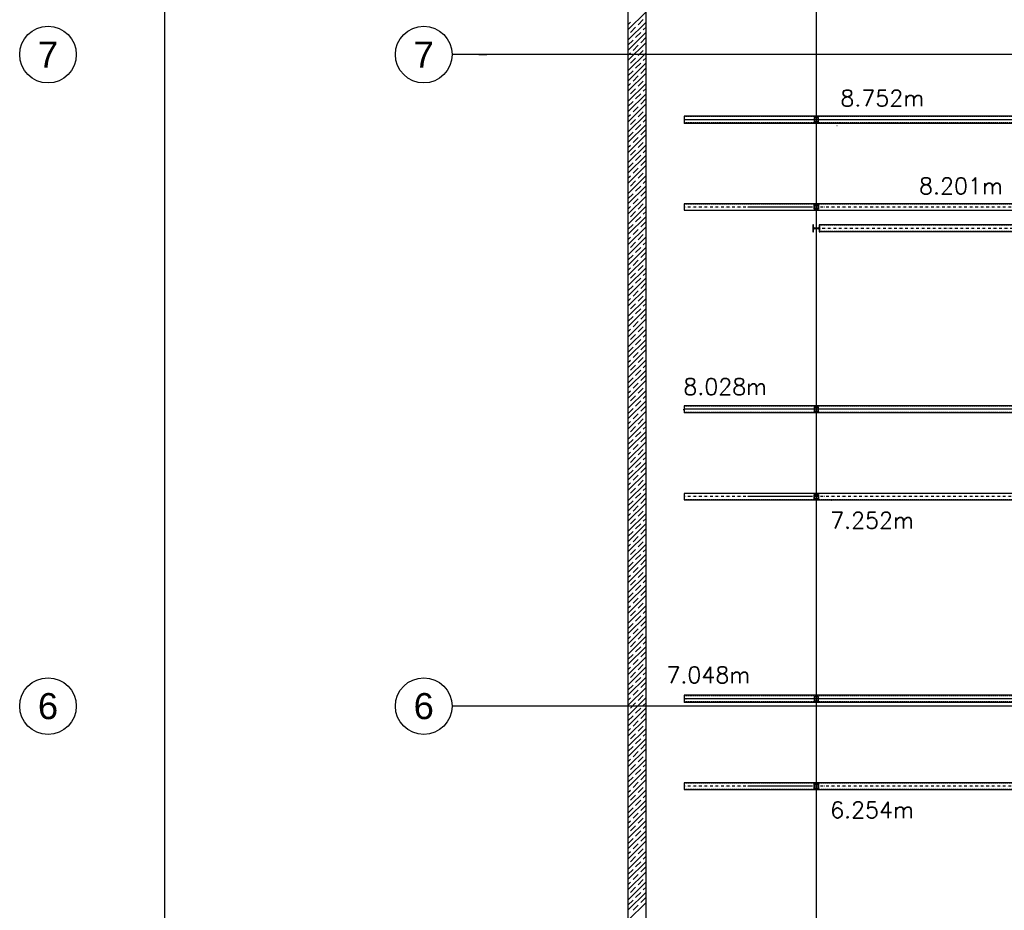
# Model space of a CAD drawing. Header units: millimetres. Extents: x -1999 to 66669, y -9261 to 66490.
# Tile 10 of 14: x -1999 to 11596, y 42179 to 54483. Entities that reach past the tile are written whole.
import ezdxf
from ezdxf.enums import TextEntityAlignment as Align

# ---------------------------------------------------------------- set-up
doc = ezdxf.new("R2010")
doc.units = ezdxf.units.MM
doc.header["$LTSCALE"] = 3
doc.header["$PDMODE"] = 3
doc.header["$PDSIZE"] = 1
for name, pattern in [('DASHDOT', [25.4, 12.7, -6.35, 0, -6.35]), ('DASHDOTX2', [50.8, 25.4, -12.7, 0, -12.7]), ('HIDDEN', [9.525, 6.35, -3.175])]:
    doc.linetypes.add(name, pattern=pattern)
for name, color, linetype in [('!!inwentaryzacja', 10, 'Continuous'), ('AR-----H0_HATCHES_RASTERIT', 8, 'Continuous'), ('ARF2000E0_LOAD_BEARING_KANTAVAT', 1, 'Continuous'), ('poziome 1', 7, 'Continuous'), ('slupki', 7, 'Continuous'), ('stezenia', 4, 'Continuous'), ('SZ-Axis', 255, 'DASHDOTX2'), ('SZ-Axis-text', 9, 'Continuous')]:
    doc.layers.add(name, color=color, linetype=linetype)
doc.styles.add('arial', font='arial.ttf')
doc.styles.add('GeodText', font='romans.shx', dxfattribs={"oblique": 14.323945})

# ---------------------------------------------------------------- blocks, each defined once
blk = doc.blocks.new('GeodPkt')
at = {"color": 0, "linetype": 'Continuous', "lineweight": -2}
blk.add_point((0, 0), dxfattribs=at)
at = {"color": 0, "linetype": 'Continuous', "lineweight": -2, "style": 'GeodText', "oblique": 14.3239, "flags": 4}
blk.add_attdef('Nazwa', (1, 1), '', height=1.8, dxfattribs=at)
at = {"color": 0, "linetype": 'Continuous', "lineweight": -2, "style": 'GeodText', "oblique": 14.3239}
blk.add_attdef('H', (1, -1.8), '', height=1.8, dxfattribs=at)

msp = doc.modelspace()

# ---------------------------------------------------------------- linework, layer by layer
for p, q in [((4339, 54000), (4449, 54000)), ((4538, 45000), (4500, 45000))]:
    msp.add_line(p, q)
at = {"layer": 'AR-----H0_HATCHES_RASTERIT'}
for p, q in [((6400, 54342, 0), (6650, 54592, 0)), ((6400, 54200, 0), (6650, 54450, 0)), ((6400, 54413, 0), (6434, 54447, 0)), ((6541, 54412, 0), (6611, 54483, 0)), ((6400, 54059, 0), (6650, 54309, 0)), ((6434, 54306, 0), (6505, 54377, 0)), ((6505, 54235, 0), (6576, 54306, 0)), ((6611, 54341, 0), (6650, 54380, 0)), ((6400, 54130, 0), (6470, 54200, 0)), ((6400, 53918, 0), (6650, 54168, 0)), ((6470, 54058, 0), (6541, 54129, 0)), ((6576, 54164, 0), (6647, 54235, 0)), ((6400, 53776, 0), (6650, 54026, 0)), ((6400, 53988, 0), (6434, 54023, 0)), ((6541, 53988, 0), (6611, 54058, 0)), ((6647, 54094, 0), (6650, 54097, 0)), ((6400, 53635, 0), (6650, 53885, 0)), ((6434, 53882, 0), (6505, 53952, 0)), ((6505, 53811, 0), (6576, 53882, 0)), ((6611, 53917, 0), (6650, 53956, 0)), ((6400, 53706, 0), (6470, 53775, 0)), ((6400, 53493, 0), (6650, 53743, 0)), ((6470, 53634, 0), (6541, 53705, 0)), ((6576, 53740, 0), (6647, 53811, 0)), ((6400, 53352, 0), (6650, 53602, 0)), ((6400, 53564, 0), (6434, 53599, 0)), ((6541, 53563, 0), (6611, 53634, 0)), ((6647, 53669, 0), (6650, 53673, 0)), ((6400, 53210, 0), (6650, 53460, 0)), ((6434, 53457, 0), (6505, 53528, 0)), ((6505, 53387, 0), (6576, 53457, 0)), ((6611, 53493, 0), (6650, 53531, 0)), ((6400, 53281, 0), (6470, 53351, 0)), ((6400, 53069, 0), (6650, 53319, 0)), ((6576, 53316, 0), (6647, 53387, 0)), ((6400, 52928, 0), (6650, 53178, 0)), ((6400, 53140, 0), (6434, 53174, 0)), ((6470, 53210, 0), (6541, 53280, 0)), ((6541, 53139, 0), (6611, 53210, 0)), ((6647, 53245, 0), (6650, 53249, 0)), ((6400, 52786, 0), (6650, 53036, 0)), ((6434, 53033, 0), (6505, 53104, 0)), ((6505, 52962, 0), (6576, 53033, 0)), ((6611, 53068, 0), (6650, 53107, 0)), ((6400, 52857, 0), (6470, 52927, 0)), ((6400, 52645, 0), (6650, 52895, 0)), ((6576, 52892, 0), (6647, 52962, 0)), ((6400, 52503, 0), (6650, 52753, 0)), ((6400, 52716, 0), (6434, 52750, 0)), ((6470, 52786, 0), (6541, 52856, 0)), ((6541, 52715, 0), (6611, 52786, 0)), ((6647, 52821, 0), (6650, 52824, 0)), ((6434, 52609, 0), (6505, 52679, 0)), ((6611, 52644, 0), (6650, 52683, 0)), ((6400, 52362, 0), (6650, 52612, 0)), ((6400, 52433, 0), (6470, 52503, 0)), ((6505, 52538, 0), (6576, 52609, 0)), ((6576, 52467, 0), (6647, 52538, 0)), ((6400, 52221, 0), (6650, 52471, 0)), ((6470, 52361, 0), (6541, 52432, 0)), ((6541, 52291, 0), (6611, 52361, 0)), ((6647, 52397, 0), (6650, 52400, 0)), ((6400, 52079, 0), (6650, 52329, 0)), ((6400, 52291, 0), (6434, 52326, 0)), ((6434, 52184, 0), (6505, 52255, 0)), ((6611, 52220, 0), (6650, 52259, 0)), ((6400, 51938, 0), (6650, 52188, 0)), ((6400, 52009, 0), (6470, 52078, 0)), ((6505, 52114, 0), (6576, 52184, 0)), ((6576, 52043, 0), (6647, 52114, 0)), ((6400, 51796, 0), (6650, 52046, 0)), ((6470, 51937, 0), (6541, 52008, 0)), ((6541, 51866, 0), (6611, 51937, 0)), ((6647, 51972, 0), (6650, 51976, 0)), ((6400, 51655, 0), (6650, 51905, 0)), ((6400, 51867, 0), (6434, 51902, 0)), ((6434, 51760, 0), (6505, 51831, 0)), ((6611, 51796, 0), (6650, 51834, 0)), ((6400, 51513, 0), (6650, 51763, 0)), ((6505, 51690, 0), (6576, 51760, 0)), ((6576, 51619, 0), (6647, 51690, 0)), ((6400, 51584, 0), (6470, 51654, 0)), ((6400, 51372, 0), (6650, 51622, 0)), ((6470, 51513, 0), (6541, 51583, 0)), ((6647, 51548, 0), (6650, 51551, 0)), ((6400, 51231, 0), (6650, 51481, 0)), ((6400, 51443, 0), (6434, 51477, 0)), ((6434, 51336, 0), (6505, 51407, 0)), ((6541, 51442, 0), (6611, 51513, 0)), ((6611, 51371, 0), (6650, 51410, 0)), ((6400, 51089, 0), (6650, 51339, 0)), ((6505, 51265, 0), (6576, 51336, 0)), ((6576, 51195, 0), (6647, 51265, 0)), ((6400, 51160, 0), (6470, 51230, 0)), ((6400, 50948, 0), (6650, 51198, 0)), ((6470, 51088, 0), (6541, 51159, 0)), ((6647, 51124, 0), (6650, 51127, 0)), ((6400, 50806, 0), (6650, 51056, 0)), ((6400, 51019, 0), (6434, 51053, 0)), ((6541, 51018, 0), (6611, 51088, 0)), ((6611, 50947, 0), (6650, 50986, 0)), ((6400, 50665, 0), (6650, 50915, 0)), ((6434, 50912, 0), (6505, 50982, 0)), ((6505, 50841, 0), (6576, 50912, 0)), ((6400, 50736, 0), (6470, 50806, 0)), ((6400, 50523, 0), (6650, 50773, 0)), ((6470, 50664, 0), (6541, 50735, 0)), ((6576, 50770, 0), (6647, 50841, 0)), ((6400, 50382, 0), (6650, 50632, 0)), ((6400, 50594, 0), (6434, 50629, 0)), ((6541, 50593, 0), (6611, 50664, 0)), ((6647, 50700, 0), (6650, 50703, 0)), ((6400, 50241, 0), (6650, 50491, 0)), ((6434, 50487, 0), (6505, 50558, 0)), ((6505, 50417, 0), (6576, 50487, 0)), ((6611, 50523, 0), (6650, 50562, 0)), ((6400, 50312, 0), (6470, 50381, 0)), ((6400, 50099, 0), (6650, 50349, 0)), ((6470, 50240, 0), (6541, 50311, 0)), ((6576, 50346, 0), (6647, 50417, 0)), ((6400, 49958, 0), (6650, 50208, 0)), ((6400, 50170, 0), (6434, 50205, 0)), ((6541, 50169, 0), (6611, 50240, 0)), ((6647, 50275, 0), (6650, 50279, 0)), ((6400, 49816, 0), (6650, 50066, 0)), ((6434, 50063, 0), (6505, 50134, 0)), ((6505, 49992, 0), (6576, 50063, 0)), ((6611, 50099, 0), (6650, 50137, 0)), ((6400, 49887, 0), (6470, 49957, 0)), ((6400, 49675, 0), (6650, 49925, 0)), ((6576, 49922, 0), (6647, 49992, 0)), ((6400, 49534, 0), (6650, 49784, 0)), ((6400, 49746, 0), (6434, 49780, 0)), ((6470, 49816, 0), (6541, 49886, 0)), ((6541, 49745, 0), (6611, 49816, 0)), ((6647, 49851, 0), (6650, 49854, 0)), ((6400, 49392, 0), (6650, 49642, 0)), ((6434, 49639, 0), (6505, 49710, 0)), ((6505, 49568, 0), (6576, 49639, 0)), ((6611, 49674, 0), (6650, 49713, 0)), ((6400, 49463, 0), (6470, 49533, 0)), ((6400, 49251, 0), (6650, 49501, 0)), ((6576, 49497, 0), (6647, 49568, 0)), ((6400, 49109, 0), (6650, 49359, 0)), ((6400, 49322, 0), (6434, 49356, 0)), ((6470, 49391, 0), (6541, 49462, 0)), ((6541, 49321, 0), (6611, 49391, 0)), ((6647, 49427, 0), (6650, 49430, 0)), ((6400, 48968, 0), (6650, 49218, 0)), ((6434, 49215, 0), (6505, 49285, 0)), ((6611, 49250, 0), (6650, 49289, 0)), ((6400, 49039, 0), (6470, 49109, 0)), ((6505, 49144, 0), (6576, 49215, 0)), ((6576, 49073, 0), (6647, 49144, 0)), ((6400, 48826, 0), (6650, 49076, 0)), ((6470, 48967, 0), (6541, 49038, 0)), ((6541, 48896, 0), (6611, 48967, 0)), ((6647, 49002, 0), (6650, 49006, 0)), ((6400, 48685, 0), (6650, 48935, 0)), ((6400, 48897, 0), (6434, 48932, 0)), ((6434, 48790, 0), (6505, 48861, 0)), ((6611, 48826, 0), (6650, 48864, 0)), ((6400, 48544, 0), (6650, 48794, 0)), ((6400, 48614, 0), (6470, 48684, 0)), ((6505, 48720, 0), (6576, 48790, 0)), ((6576, 48649, 0), (6647, 48720, 0)), ((6400, 48402, 0), (6650, 48652, 0)), ((6470, 48543, 0), (6541, 48614, 0)), ((6541, 48472, 0), (6611, 48543, 0)), ((6647, 48578, 0), (6650, 48582, 0)), ((6400, 48261, 0), (6650, 48511, 0)), ((6400, 48473, 0), (6434, 48508, 0)), ((6434, 48366, 0), (6505, 48437, 0)), ((6611, 48401, 0), (6650, 48440, 0)), ((6400, 48119, 0), (6650, 48369, 0)), ((6505, 48295, 0), (6576, 48366, 0)), ((6576, 48225, 0), (6647, 48295, 0)), ((6400, 48190, 0), (6470, 48260, 0)), ((6400, 47978, 0), (6650, 48228, 0)), ((6470, 48119, 0), (6541, 48189, 0)), ((6647, 48154, 0), (6650, 48157, 0)), ((6400, 47836, 0), (6650, 48086, 0)), ((6400, 48049, 0), (6434, 48083, 0)), ((6434, 47942, 0), (6505, 48013, 0)), ((6541, 48048, 0), (6611, 48119, 0)), ((6611, 47977, 0), (6650, 48016, 0)), ((6400, 47695, 0), (6650, 47945, 0)), ((6505, 47871, 0), (6576, 47942, 0)), ((6576, 47800, 0), (6647, 47871, 0)), ((6400, 47766, 0), (6470, 47836, 0)), ((6400, 47554, 0), (6650, 47804, 0)), ((6470, 47694, 0), (6541, 47765, 0)), ((6647, 47730, 0), (6650, 47733, 0)), ((6400, 47412, 0), (6650, 47662, 0)), ((6400, 47625, 0), (6434, 47659, 0)), ((6434, 47518, 0), (6505, 47588, 0)), ((6541, 47624, 0), (6611, 47694, 0)), ((6611, 47553, 0), (6650, 47592, 0)), ((6400, 47271, 0), (6650, 47521, 0)), ((6505, 47447, 0), (6576, 47518, 0)), ((6400, 47342, 0), (6470, 47412, 0)), ((6400, 47129, 0), (6650, 47379, 0)), ((6470, 47270, 0), (6541, 47341, 0)), ((6576, 47376, 0), (6647, 47447, 0)), ((6400, 46988, 0), (6650, 47238, 0)), ((6400, 47200, 0), (6434, 47235, 0)), ((6541, 47199, 0), (6611, 47270, 0)), ((6647, 47305, 0), (6650, 47309, 0)), ((6400, 46847, 0), (6650, 47097, 0)), ((6434, 47093, 0), (6505, 47164, 0)), ((6505, 47023, 0), (6576, 47093, 0)), ((6611, 47129, 0), (6650, 47167, 0)), ((6400, 46917, 0), (6470, 46987, 0)), ((6400, 46705, 0), (6650, 46955, 0)), ((6470, 46846, 0), (6541, 46917, 0)), ((6576, 46952, 0), (6647, 47023, 0)), ((6400, 46564, 0), (6650, 46814, 0)), ((6400, 46776, 0), (6434, 46810, 0)), ((6541, 46775, 0), (6611, 46846, 0)), ((6647, 46881, 0), (6650, 46885, 0)), ((6400, 46422, 0), (6650, 46672, 0)), ((6434, 46669, 0), (6505, 46740, 0)), ((6505, 46598, 0), (6576, 46669, 0)), ((6611, 46704, 0), (6650, 46743, 0)), ((6400, 46493, 0), (6470, 46563, 0)), ((6400, 46281, 0), (6650, 46531, 0)), ((6576, 46528, 0), (6647, 46598, 0)), ((6400, 46139, 0), (6650, 46389, 0)), ((6400, 46352, 0), (6434, 46386, 0)), ((6470, 46422, 0), (6541, 46492, 0)), ((6541, 46351, 0), (6611, 46422, 0)), ((6647, 46457, 0), (6650, 46460, 0)), ((6400, 45998, 0), (6650, 46248, 0)), ((6434, 46245, 0), (6505, 46315, 0)), ((6505, 46174, 0), (6576, 46245, 0)), ((6611, 46280, 0), (6650, 46319, 0)), ((6400, 46069, 0), (6470, 46139, 0)), ((6400, 45857, 0), (6650, 46107, 0)), ((6576, 46103, 0), (6647, 46174, 0)), ((6400, 45715, 0), (6650, 45965, 0)), ((6400, 45927, 0), (6434, 45962, 0)), ((6470, 45997, 0), (6541, 46068, 0)), ((6541, 45927, 0), (6611, 45997, 0)), ((6647, 46033, 0), (6650, 46036, 0)), ((6400, 45574, 0), (6650, 45824, 0)), ((6434, 45821, 0), (6505, 45891, 0)), ((6505, 45750, 0), (6576, 45821, 0)), ((6611, 45856, 0), (6650, 45895, 0)), ((6400, 45645, 0), (6470, 45714, 0)), ((6400, 45432, 0), (6650, 45682, 0)), ((6576, 45679, 0), (6647, 45750, 0)), ((6470, 45573, 0), (6541, 45644, 0)), ((6541, 45502, 0), (6611, 45573, 0)), ((6647, 45608, 0), (6650, 45612, 0)), ((6400, 45291, 0), (6650, 45541, 0)), ((6400, 45503, 0), (6434, 45538, 0)), ((6434, 45396, 0), (6505, 45467, 0)), ((6611, 45432, 0), (6650, 45470, 0)), ((6400, 45149, 0), (6650, 45399, 0)), ((6400, 45220, 0), (6470, 45290, 0)), ((6505, 45326, 0), (6576, 45396, 0)), ((6576, 45255, 0), (6647, 45326, 0)), ((6400, 45008, 0), (6650, 45258, 0)), ((6470, 45149, 0), (6541, 45219, 0)), ((6541, 45078, 0), (6611, 45149, 0)), ((6647, 45184, 0), (6650, 45188, 0)), ((6400, 44867, 0), (6650, 45117, 0)), ((6400, 45079, 0), (6434, 45113, 0)), ((6434, 44972, 0), (6505, 45043, 0)), ((6611, 45007, 0), (6650, 45046, 0)), ((6400, 44725, 0), (6650, 44975, 0)), ((6400, 44796, 0), (6470, 44866, 0)), ((6505, 44901, 0), (6576, 44972, 0)), ((6576, 44831, 0), (6647, 44901, 0)), ((6400, 44584, 0), (6650, 44834, 0)), ((6470, 44725, 0), (6541, 44795, 0)), ((6647, 44760, 0), (6650, 44763, 0)), ((6400, 44442, 0), (6650, 44692, 0)), ((6400, 44655, 0), (6434, 44689, 0)), ((6434, 44548, 0), (6505, 44618, 0)), ((6541, 44654, 0), (6611, 44725, 0)), ((6611, 44583, 0), (6650, 44622, 0)), ((6400, 44301, 0), (6650, 44551, 0)), ((6505, 44477, 0), (6576, 44548, 0)), ((6576, 44406, 0), (6647, 44477, 0)), ((6400, 44372, 0), (6470, 44442, 0)), ((6400, 44160, 0), (6650, 44410, 0)), ((6470, 44300, 0), (6541, 44371, 0)), ((6647, 44336, 0), (6650, 44339, 0)), ((6400, 44018, 0), (6650, 44268, 0)), ((6400, 44230, 0), (6434, 44265, 0)), ((6434, 44123, 0), (6505, 44194, 0)), ((6541, 44230, 0), (6611, 44300, 0)), ((6611, 44159, 0), (6650, 44198, 0)), ((6400, 43877, 0), (6650, 44127, 0)), ((6505, 44053, 0), (6576, 44123, 0)), ((6576, 43982, 0), (6647, 44053, 0)), ((6400, 43948, 0), (6470, 44017, 0)), ((6400, 43735, 0), (6650, 43985, 0)), ((6470, 43876, 0), (6541, 43947, 0)), ((6647, 43911, 0), (6650, 43915, 0)), ((6400, 43594, 0), (6650, 43844, 0)), ((6400, 43806, 0), (6434, 43841, 0)), ((6541, 43805, 0), (6611, 43876, 0)), ((6400, 43452, 0), (6650, 43702, 0)), ((6434, 43699, 0), (6505, 43770, 0)), ((6505, 43628, 0), (6576, 43699, 0)), ((6611, 43735, 0), (6650, 43773, 0)), ((6400, 43523, 0), (6470, 43593, 0)), ((6400, 43311, 0), (6650, 43561, 0)), ((6470, 43452, 0), (6541, 43522, 0)), ((6576, 43558, 0), (6647, 43628, 0)), ((6400, 43170, 0), (6650, 43420, 0)), ((6400, 43382, 0), (6434, 43416, 0)), ((6541, 43381, 0), (6611, 43452, 0)), ((6647, 43487, 0), (6650, 43490, 0)), ((6400, 43028, 0), (6650, 43278, 0)), ((6434, 43275, 0), (6505, 43346, 0)), ((6505, 43204, 0), (6576, 43275, 0)), ((6611, 43310, 0), (6650, 43349, 0)), ((6400, 43099, 0), (6470, 43169, 0)), ((6400, 42887, 0), (6650, 43137, 0)), ((6470, 43027, 0), (6541, 43098, 0)), ((6576, 43134, 0), (6647, 43204, 0)), ((6400, 42745, 0), (6650, 42995, 0)), ((6400, 42958, 0), (6434, 42992, 0)), ((6541, 42957, 0), (6611, 43027, 0)), ((6647, 43063, 0), (6650, 43066, 0)), ((6400, 42604, 0), (6650, 42854, 0)), ((6434, 42851, 0), (6505, 42921, 0)), ((6505, 42780, 0), (6576, 42851, 0)), ((6611, 42886, 0), (6650, 42925, 0)), ((6400, 42675, 0), (6470, 42745, 0)), ((6400, 42462, 0), (6650, 42712, 0)), ((6576, 42709, 0), (6647, 42780, 0)), ((6400, 42321, 0), (6650, 42571, 0)), ((6400, 42533, 0), (6434, 42568, 0)), ((6470, 42603, 0), (6541, 42674, 0)), ((6541, 42532, 0), (6611, 42603, 0)), ((6647, 42639, 0), (6650, 42642, 0)), ((6400, 42180, 0), (6650, 42430, 0)), ((6434, 42426, 0), (6505, 42497, 0)), ((6505, 42356, 0), (6576, 42426, 0)), ((6611, 42462, 0), (6650, 42501, 0)), ((6400, 42251, 0), (6470, 42320, 0)), ((6400, 42038, 0), (6650, 42288, 0)), ((6576, 42285, 0), (6647, 42356, 0)), ((6470, 42179, 0), (6541, 42250, 0)), ((6647, 42214, 0), (6650, 42218, 0))]:
    msp.add_line(p, q, dxfattribs=at)
at = {"layer": 'ARF2000E0_LOAD_BEARING_KANTAVAT', "color": 250}
for p, q in [((6400, 57200, 0), (6400, 29740, 0)), ((6650, 29990, 0), (6650, 57150))]:
    msp.add_line(p, q, dxfattribs=at)
at = {"layer": 'poziome 1', "color": 250}
for p, q in [((25425, 53150, 0), (7175, 53150, 0)), ((25425, 53100, 0), (7175, 53100, 0)), ((25425, 53050, 0), (7175, 53050, 0)), ((13460, 51650, 0), (9040, 51650, 0)), ((13460, 51550, 0), (9040, 51550, 0)), ((25425, 49150, 0), (7175, 49150, 0)), ((25425, 49100, 0), (7175, 49100, 0)), ((25425, 49050, 0), (7175, 49050, 0)), ((25425, 45150, 0), (7175, 45150, 0)), ((25425, 45100, 0), (7175, 45100, 0)), ((25425, 45050, 0), (7175, 45050, 0))]:
    msp.add_line(p, q, dxfattribs=at)
at = {"layer": 'poziome 1', "color": 250, "linetype": 'HIDDEN'}
for p, q in [((25425, 53143, 0), (7175, 53143, 0)), ((25425, 53057, 0), (7175, 53057, 0)), ((13460, 51643, 0), (9040, 51643, 0)), ((13460, 51557, 0), (9040, 51557, 0)), ((25425, 49143, 0), (7175, 49143, 0)), ((25425, 49057, 0), (7175, 49057, 0)), ((25425, 45143, 0), (7175, 45143, 0)), ((25425, 45057, 0), (7175, 45057, 0))]:
    msp.add_line(p, q, dxfattribs=at)
at = {"layer": 'slupki', "color": 250}
for p, q in [((9030, 53130, 0), (8970, 53130, 0)), ((8970, 53130, 0), (8970, 53070, 0)), ((8970, 53070, 0), (9030, 53070, 0)), ((9026, 53126, 0), (8974, 53126, 0)), ((8974, 53126, 0), (8974, 53074, 0)), ((8974, 53074, 0), (9026, 53074, 0)), ((9026, 53074, 0), (9026, 53126, 0)), ((9030, 53070, 0), (9030, 53130, 0)), ((8970, 51864, 0), (8970, 51924, 0)), ((8970, 51924, 0), (9030, 51924, 0)), ((9030, 51864, 0), (8970, 51864, 0)), ((8974, 51868, 0), (8974, 51920, 0)), ((8974, 51920, 0), (9026, 51920, 0)), ((9026, 51868, 0), (8974, 51868, 0)), ((9026, 51920, 0), (9026, 51868, 0)), ((9030, 51924, 0), (9030, 51864, 0)), ((8960, 51650, 0), (8952, 51650, 0)), ((8952, 51650, 0), (8952, 51550, 0)), ((8952, 51550, 0), (8960, 51550, 0)), ((8960, 51615, 0), (8960, 51650, 0)), ((8960, 51550, 0), (8960, 51586, 0)), ((9028, 51603, 0), (8972, 51603, 0)), ((8972, 51598, 0), (9028, 51598, 0)), ((9048, 51650, 0), (9040, 51650, 0)), ((9040, 51650, 0), (9040, 51615, 0)), ((9040, 51586, 0), (9040, 51550, 0)), ((9040, 51550, 0), (9048, 51550, 0)), ((9048, 51550, 0), (9048, 51650, 0)), ((9030, 49130, 0), (8970, 49130, 0)), ((8970, 49130, 0), (8970, 49070, 0)), ((9026, 49126, 0), (8974, 49126, 0)), ((8974, 49126, 0), (8974, 49074, 0)), ((9026, 49074, 0), (9026, 49126, 0)), ((9030, 49070, 0), (9030, 49130, 0)), ((8970, 49070, 0), (9030, 49070, 0)), ((8974, 49074, 0), (9026, 49074, 0)), ((8970, 47864, 0), (8970, 47924, 0)), ((8970, 47924, 0), (9030, 47924, 0)), ((9030, 47864, 0), (8970, 47864, 0)), ((8974, 47868, 0), (8974, 47920, 0)), ((8974, 47920, 0), (9026, 47920, 0)), ((9026, 47868, 0), (8974, 47868, 0)), ((9026, 47920, 0), (9026, 47868, 0)), ((9030, 47924, 0), (9030, 47864, 0)), ((9030, 45130, 0), (8970, 45130, 0)), ((8970, 45130, 0), (8970, 45070, 0)), ((8970, 45070, 0), (9030, 45070, 0)), ((9026, 45126, 0), (8974, 45126, 0)), ((8974, 45126, 0), (8974, 45074, 0)), ((8974, 45074, 0), (9026, 45074, 0)), ((9026, 45074, 0), (9026, 45126, 0)), ((9030, 45070, 0), (9030, 45130, 0)), ((8970, 43864, 0), (8970, 43924, 0)), ((8970, 43924, 0), (9030, 43924, 0)), ((8974, 43868, 0), (8974, 43920, 0)), ((8974, 43920, 0), (9026, 43920, 0)), ((9026, 43920, 0), (9026, 43868, 0)), ((9030, 43924, 0), (9030, 43864, 0)), ((9030, 43864, 0), (8970, 43864, 0)), ((9026, 43868, 0), (8974, 43868, 0))]:
    msp.add_line(p, q, dxfattribs=at)
at = {"layer": 'slupki', "color": 250, "linetype": 'HIDDEN'}
for p, q in [((25425, 51935, 0), (7175, 51935, 0)), ((7175, 51853, 0), (25425, 51853, 0)), ((25425, 47935, 0), (7175, 47935, 0)), ((7175, 47853, 0), (25425, 47853, 0)), ((25425, 43935, 0), (7175, 43935, 0)), ((7175, 43853, 0), (25425, 43853, 0))]:
    msp.add_line(p, q, dxfattribs=at)
at = {"layer": 'slupki', "color": 250, "linetype": 'DASHDOT'}
for p, q in [((25425, 51894, 0), (7175, 51894, 0)), ((22550, 51600, 0), (8950, 51600, 0)), ((25425, 47894, 0), (7175, 47894, 0)), ((25425, 43894, 0), (7175, 43894, 0))]:
    msp.add_line(p, q, dxfattribs=at)
at = {"layer": 'slupki', "color": 250}
for centre, start, end in [((8972, 51615, 0), 180, 270), ((8972, 51586, 0), 90, 180), ((9028, 51615, 0), 270, 0), ((9028, 51586, 0), 0, 90)]:
    msp.add_arc(centre, 12, start, end, dxfattribs=at)
at = {"layer": 'stezenia', "color": 250}
for p, q in [((7175, 53150, 0), (7175, 53050, 0)), ((8950, 53100, 0), (8055, 53100, 0)), ((25425, 51938, 0), (7175, 51938, 0)), ((7175, 51938, 0), (7175, 51850, 0)), ((7175, 51918, 0), (7175, 51870, 0)), ((7175, 51850, 0), (25425, 51850, 0)), ((8950, 51894, 0), (8055, 51894, 0)), ((7175, 49150, 0), (7175, 49050, 0)), ((8950, 49100, 0), (8055, 49100, 0)), ((25425, 47938, 0), (7175, 47938, 0)), ((7175, 47938, 0), (7175, 47850, 0)), ((8950, 47894, 0), (8055, 47894, 0)), ((7175, 47850, 0), (25425, 47850, 0)), ((7175, 45150, 0), (7175, 45050, 0)), ((8950, 45100, 0), (8055, 45100, 0)), ((25425, 43938, 0), (7175, 43938, 0)), ((7175, 43938, 0), (7175, 43850, 0)), ((7175, 43850, 0), (25425, 43850, 0)), ((8950, 43894, 0), (8055, 43894, 0))]:
    msp.add_line(p, q, dxfattribs=at)
at = {"layer": 'SZ-Axis', "color": 250, "linetype": 'Continuous', "ltscale": 0.05}
for p, q in [((0, 65708), (0, 43054)), ((0, 65708), (0, -8479)), ((9000, 65708), (9000, 25754)), ((31328, 54000), (3971, 54000)), ((31328, 45000), (3971, 45000))]:
    msp.add_line(p, q, dxfattribs=at)
at = {"layer": 'SZ-Axis-text', "color": 250, "linetype": 'Continuous', "lineweight": -3}
for centre in [(-1608, 54000), (3580, 54000), (-1608, 45000), (3580, 45000)]:
    msp.add_circle(centre, 391, dxfattribs=at)

# ---------------------------------------------------------------- block references
at = {"layer": '!!inwentaryzacja'}
ref = msp.add_blockref('GeodPkt', (9286, 53021, 0), dxfattribs=dict(at, xscale=125, yscale=125, zscale=125))
ref.add_attrib('Nazwa', '8.752m', (9333, 53286, 0), dxfattribs={"layer": '0', "color": 0, "linetype": 'Continuous', "lineweight": -2, "height": 225, "style": 'GeodText', "oblique": 0.1219})
ref = msp.add_blockref('GeodPkt', (10439, 51845, 0), dxfattribs=dict(at, xscale=125, yscale=125, zscale=125))
ref.add_attrib('Nazwa', '8.201m', (10419, 52073, 0), dxfattribs={"layer": '0', "color": 0, "linetype": 'Continuous', "lineweight": -2, "height": 225, "style": 'GeodText', "oblique": 0.1219})
ref = msp.add_blockref('GeodPkt', (7164, 49097, 0), dxfattribs=dict(at, xscale=125, yscale=125, zscale=125))
ref.add_attrib('Nazwa', '8.028m', (7164, 49300, 0), dxfattribs={"layer": '0', "color": 0, "linetype": 'Continuous', "lineweight": -2, "height": 225, "style": 'GeodText', "oblique": 0.1219})
ref = msp.add_blockref('GeodPkt', (9212, 47845, 0), dxfattribs=dict(at, xscale=125, yscale=125, zscale=125))
ref.add_attrib('Nazwa', '7.252m', (9192, 47454, 0), dxfattribs={"layer": '0', "color": 0, "linetype": 'Continuous', "lineweight": -2, "height": 225, "style": 'GeodText', "oblique": 0.1219})
ref = msp.add_blockref('GeodPkt', (7201, 45098, 0), dxfattribs=dict(at, xscale=125, yscale=125, zscale=125))
ref.add_attrib('Nazwa', '7.048m', (6931, 45318, 0), dxfattribs={"layer": '0', "color": 0, "linetype": 'Continuous', "lineweight": -2, "height": 225, "style": 'GeodText', "oblique": 0.1219})
ref = msp.add_blockref('GeodPkt', (9212, 43845, 0), dxfattribs=dict(at, xscale=125, yscale=125, zscale=125))
ref.add_attrib('Nazwa', '6.254m', (9192, 43454, 0), dxfattribs={"layer": '0', "color": 0, "linetype": 'Continuous', "lineweight": -2, "height": 225, "style": 'GeodText', "oblique": 0.1219})

# ---------------------------------------------------------------- texts
at = {"layer": 'SZ-Axis-text', "color": 250, "linetype": 'Continuous', "lineweight": -3, "style": 'arial'}
for s, p in [('7', (-1608, 54000)), ('7', (3580, 54000)), ('6', (-1608, 45000)), ('6', (3580, 45000))]:
    msp.add_text(s, height=360, dxfattribs=at).set_placement(p, align=Align.MIDDLE_CENTER)

doc.saveas('drawing.dxf')
